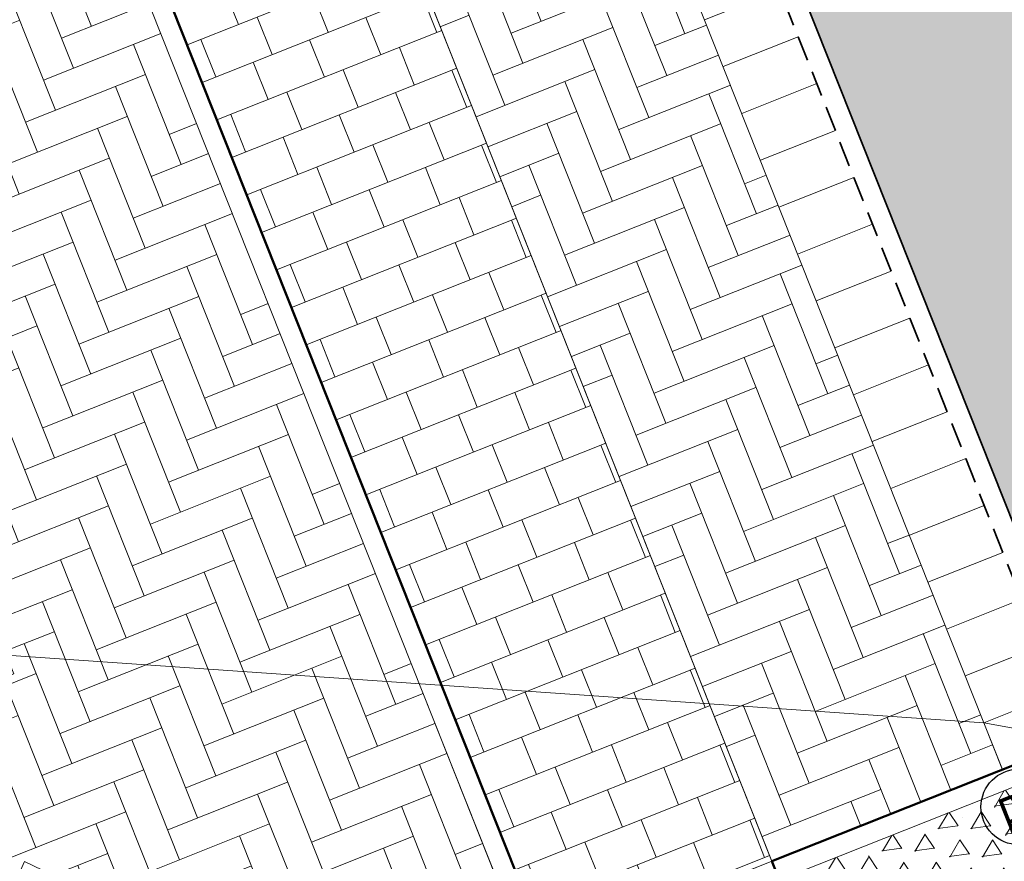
# Model space of a CAD drawing. Header units: metres. Extents: x 196674 to 197628, y 355499 to 356232.
# Tile 33 of 209: x 196836 to 196846, y 355882 to 355891. Entities that reach past the tile are written whole.
import ezdxf
from ezdxf.enums import TextEntityAlignment as Align

# ---------------------------------------------------------------- set-up
doc = ezdxf.new("R2010")
doc.units = ezdxf.units.M
doc.linetypes.add('DASHED2', pattern=[0.375, 0.25, -0.125])
doc.layers.get('0').update_dxf_attribs({"lineweight": 25})
for name, color, linetype, lineweight in [('N-WE-IE-MEUBILAIR-S-200', 7, 'Continuous', 25), ('N-WE-VH-KANTOPSLUITING_ACHTERKANTBAND-G', 50, 'Continuous', 18), ('N-WE-VH-KANTOPSLUITING_ELEMENT_INRIT-G', 210, 'Continuous', 18), ('N-WE-VH-KANTOPSLUITING_ELEMENT_INRIT_VOORKANT_BLOKKEN-G', 210, 'DASHED2', 35), ('N-WE-VH-MATERIAALGRENS-G', 7, 'Continuous', 13)]:
    doc.layers.add(name, color=color, linetype=linetype, lineweight=lineweight)
for name, color, linetype, lineweight, true_color in [('N-WE-VH-GESLOTENVERHARDING_ASFALT_RIJBAAN-V', 7, 'Continuous', 5, 0xd6d6d6), ('N-WE-VH-GOOT-TEGEL_200x200-G', 7, 'Continuous', 35, 0x00a5a5), ('N-WE-VH-HALFVERHARDING_GEBONDEN_SPLIT-A', 7, 'Continuous', 5, 0xaab7a9), ('N-WE-VH-KANTOPSLUITING_OPSLUITBAND_200X250-G', 7, 'Continuous', 50, 0x0029a5), ('N-WE-VH-OPENVERHARDING_STRAATBAKSTEEN_ROOD_ELLEBOOG_LINGE-A', 7, 'Continuous', 5, 0xdaaea0), ('N-WE-VH-OPENVERHARDING_STRAATBAKSTEEN_ROOD_STREKKEN-LINGE-A', 7, 'Continuous', 5, 0xdaaea0), ('N-WE-VH-OPENVERHARDING_TEGEL_200x300_FIETSPAD_ROOD-A', 7, 'Continuous', 5, 0xe04d68)]:
    doc.layers.add(name, color=color, linetype=linetype, lineweight=lineweight, true_color=true_color)
doc.layers.add('N-WE-VH-HULPLIJN-G', color=40, linetype='Continuous', lineweight=5, plot=False)
doc.styles.add('NLCS-ISO', font='NLCS-ISO.ttf')
pattern_1 = [(21.67232329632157, (196753.6511661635, 356089.3677123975), (0.1792042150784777, 0.4155548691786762), [1.28, -0.64]), (291.6723232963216, (196753.2966401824, 356090.2598510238), (0.1792042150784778, 0.4155548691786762), [1.28, -0.64])]

# ---------------------------------------------------------------- blocks, each defined once
blk = doc.blocks.new('*U125')
at = {"layer": 'N-WE-VH-KANTOPSLUITING_ELEMENT_INRIT-G', "ltscale": 0.2, "flags": 128}
for points in [[(0, 0), (0.5, -0.7999999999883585)], [(1, 0), (1, -0.7999999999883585)], [(1.5, 0), (1.5, -0.7999999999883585)], [(2, 0), (2, -0.7999999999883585)], [(2.5, 0), (2.5, -0.7999999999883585)], [(3, 0), (3, -0.7999999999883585)], [(3.5, 0), (3.5, -0.7999999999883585)], [(4, 0), (4, -0.7999999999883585)], [(4.5, 0), (4.5, -0.7999999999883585)], [(5, 0), (5, -0.7999999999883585)], [(5.5, 0), (5.5, -0.7999999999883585)], [(6, 0), (6, -0.7999999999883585)], [(6.5, 0), (6.5, -0.7999999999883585)], [(7, 0), (7, -0.7999999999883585)], [(7.5, 0), (7.5, -0.7999999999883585)], [(8, 0), (8, -0.7999999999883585)], [(8.5, 0), (8.5, -0.7999999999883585)], [(9, 0), (9, -0.7999999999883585)], [(9.5, 0), (9.5, -0.7999999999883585)], [(10, 0), (10, -0.7999999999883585)], [(10.5, 0), (10.5, -0.7999999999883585)], [(11, 0), (11, -0.7999999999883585)], [(11.5, 0), (11.5, -0.7999999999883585)], [(12, 0), (12, -0.7999999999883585)], [(12.5, 0), (12.5, -0.7999999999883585)], [(13, 0), (13, -0.7999999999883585)], [(13.5, -0.7999999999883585), (14, 0)], [(13.5, 0), (13.5, -0.7999999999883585)], [(0.5, -0.7999999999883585), (13.5, -0.7999999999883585)]]:
    blk.add_lwpolyline(points, dxfattribs=at)
at = {"layer": 'N-WE-VH-KANTOPSLUITING_ELEMENT_INRIT-G', "flags": 128}
blk.add_lwpolyline([(0.5, 0), (0, 0), (0, -0.7999999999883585), (0.5, -0.7999999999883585)], close=True, dxfattribs=at)
at = {"layer": 'N-WE-VH-KANTOPSLUITING_ELEMENT_INRIT-G', "ltscale": 0.2, "flags": 128}
blk.add_lwpolyline([(13.5, -0.7999999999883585), (14, -0.7999999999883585), (14, 0), (13.5, 0)], close=True, dxfattribs=at)
at = {"layer": 'N-WE-VH-KANTOPSLUITING_ELEMENT_INRIT_VOORKANT_BLOKKEN-G', "flags": 128}
blk.add_lwpolyline([(0.5, 0), (13.5, 0)], dxfattribs=at)
blk = doc.blocks.new('Boomplantvak 2900x2900')
at = {"layer": 'N-WE-VH-HALFVERHARDING_GEBONDEN_SPLIT-A'}
h = blk.add_hatch(dxfattribs=at)
h.set_pattern_fill('AVH-GRAVEL-SO', color=251, scale=0.3, pattern_type=2)
h.set_pattern_definition([(255.963757, (0.768, 1.164), (1.562108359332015e-08, -1.200000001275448), [0.197909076, -4.74981768]), (127.568592, (0.888, 1.008), (-8.399999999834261, 10.80000000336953), [0.196814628, -19.484648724]), (12.094757, (0.72, 0.972), (10.79999999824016, 2.399999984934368), [0.171813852, -17.00957142]), (255.963757, (1.068, 1.164), (1.562108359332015e-08, -1.200000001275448), [0.197909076, -4.74981768]), (127.568592, (1.188, 1.008), (-8.399999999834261, 10.80000000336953), [0.196814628, -19.484648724]), (12.094757, (1.02, 0.972), (10.79999999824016, 2.399999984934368), [0.171813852, -17.00957142]), (12.094757, (0.42, 0.972), (10.79999999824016, 2.399999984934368), [0.171813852, -17.00957142]), (127.568592, (0.588, 1.008), (-8.399999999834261, 10.80000000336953), [0.196814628, -19.484648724]), (255.963757, (0.468, 1.164), (1.562108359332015e-08, -1.200000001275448), [0.197909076, -4.74981768]), (255.963757, (0.168, 1.164), (1.562108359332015e-08, -1.200000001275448), [0.197909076, -4.74981768]), (127.568592, (0.288, 1.008), (-8.399999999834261, 10.80000000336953), [0.196814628, -19.484648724]), (12.094757, (0.12, 0.972), (10.79999999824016, 2.399999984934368), [0.171813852, -17.00957142]), (12.094757, (0, 0.672), (10.79999999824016, 2.399999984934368), [0.171813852, -17.00957142]), (127.568592, (0.168, 0.708), (-8.399999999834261, 10.80000000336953), [0.196814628, -19.484648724]), (255.963757, (0.048, 0.864), (1.562108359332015e-08, -1.200000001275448), [0.197909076, -4.74981768]), (255.963757, (0.348, 0.864), (1.562108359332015e-08, -1.200000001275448), [0.197909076, -4.74981768]), (127.568592, (0.468, 0.708), (-8.399999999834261, 10.80000000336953), [0.196814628, -19.484648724]), (12.094757, (0.3, 0.672), (10.79999999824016, 2.399999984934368), [0.171813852, -17.00957142]), (12.094757, (0.8999999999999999, 0.672), (10.79999999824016, 2.399999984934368), [0.171813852, -17.00957142]), (127.568592, (1.068, 0.708), (-8.399999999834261, 10.80000000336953), [0.196814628, -19.484648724]), (255.963757, (0.948, 0.864), (1.562108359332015e-08, -1.200000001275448), [0.197909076, -4.74981768]), (12.094757, (0.6, 0.672), (10.79999999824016, 2.399999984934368), [0.171813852, -17.00957142]), (127.568592, (0.768, 0.708), (-8.399999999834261, 10.80000000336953), [0.196814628, -19.484648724]), (255.963757, (0.648, 0.864), (1.562108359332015e-08, -1.200000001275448), [0.197909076, -4.74981768]), (12.094757, (0.12, 0.372), (10.79999999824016, 2.399999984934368), [0.171813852, -17.00957142]), (127.568592, (0.288, 0.408), (-8.399999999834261, 10.80000000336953), [0.196814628, -19.484648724]), (255.963757, (0.168, 0.564), (1.562108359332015e-08, -1.200000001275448), [0.197909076, -4.74981768]), (255.963757, (0.468, 0.564), (1.562108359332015e-08, -1.200000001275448), [0.197909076, -4.74981768]), (127.568592, (0.588, 0.408), (-8.399999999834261, 10.80000000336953), [0.196814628, -19.484648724]), (12.094757, (0.42, 0.372), (10.79999999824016, 2.399999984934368), [0.171813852, -17.00957142]), (12.094757, (1.02, 0.372), (10.79999999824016, 2.399999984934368), [0.171813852, -17.00957142]), (127.568592, (1.188, 0.408), (-8.399999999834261, 10.80000000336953), [0.196814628, -19.484648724]), (255.963757, (1.068, 0.564), (1.562108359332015e-08, -1.200000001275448), [0.197909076, -4.74981768]), (12.094757, (0.72, 0.372), (10.79999999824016, 2.399999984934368), [0.171813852, -17.00957142]), (127.568592, (0.888, 0.408), (-8.399999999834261, 10.80000000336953), [0.196814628, -19.484648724]), (255.963757, (0.768, 0.564), (1.562108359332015e-08, -1.200000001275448), [0.197909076, -4.74981768]), (255.963757, (0.648, 0.264), (1.562108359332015e-08, -1.200000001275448), [0.197909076, -4.74981768]), (127.568592, (0.768, 0.108), (-8.399999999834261, 10.80000000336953), [0.196814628, -19.484648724]), (12.094757, (0.6, 0.072), (10.79999999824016, 2.399999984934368), [0.171813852, -17.00957142]), (255.963757, (0.948, 0.264), (1.562108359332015e-08, -1.200000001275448), [0.197909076, -4.74981768]), (127.568592, (1.068, 0.108), (-8.399999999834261, 10.80000000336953), [0.196814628, -19.484648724]), (12.094757, (0.8999999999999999, 0.072), (10.79999999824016, 2.399999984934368), [0.171813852, -17.00957142]), (12.094757, (0.3, 0.072), (10.79999999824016, 2.399999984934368), [0.171813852, -17.00957142]), (127.568592, (0.468, 0.108), (-8.399999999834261, 10.80000000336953), [0.196814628, -19.484648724]), (255.963757, (0.348, 0.264), (1.562108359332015e-08, -1.200000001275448), [0.197909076, -4.74981768]), (255.963757, (0.048, 0.264), (1.562108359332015e-08, -1.200000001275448), [0.197909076, -4.74981768]), (127.568592, (0.168, 0.108), (-8.399999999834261, 10.80000000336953), [0.196814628, -19.484648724]), (12.094757, (0, 0.072), (10.79999999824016, 2.399999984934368), [0.171813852, -17.00957142]), (63.434949, (0.31199946, 1.139999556), (-1.073312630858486, 0.536656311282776), [5.039999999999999e-07, -1.199999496]), (0, (0.216, 1.14), (0, 1.2), [0, -1.2]), (63.434949, (0.31199946, 1.139999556), (-1.073312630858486, 0.536656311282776), [5.039999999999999e-07, -1.199999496]), (0, (0.216, 1.14), (0, 1.2), [0, -1.2])])
h.paths.add_polyline_path([(0.2000000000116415, -0.2000000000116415), (2.699999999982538, -0.2000000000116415), (2.699999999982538, -2.700000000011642), (0.2000000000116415, -2.700000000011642)])
at = {"layer": 'N-WE-VH-OPENVERHARDING_STRAATBAKSTEEN_ROOD_STREKKEN-LINGE-A', "true_color": 0xb05e45}
h = blk.add_hatch(dxfattribs=at)
h.set_pattern_fill('AVH-BSS_LINGEFORMAAT_HALFST', color=25, scale=1.5, angle=90, pattern_type=2)
h.set_pattern_definition([(90, (-1.469576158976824e-17, -2.980000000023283), (-0.18, 0.36), [0.12, -0.12]), (180, (-1.469576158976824e-17, -2.980000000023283), (-1.469576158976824e-17, -0.12), [])])
h.paths.add_polyline_path([(2.899999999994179, -3.060000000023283), (2.899999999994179, -2.900000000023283), (0, -2.900000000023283), (0, -3.060000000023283)])
at = {"layer": 'N-WE-VH-KANTOPSLUITING_ACHTERKANTBAND-G', "ltscale": 0.2, "flags": 128}
blk.add_lwpolyline([(0.2000000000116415, -0.2000000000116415), (2.699999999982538, -0.2000000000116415), (2.699999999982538, -2.700000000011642), (0.2000000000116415, -2.700000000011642)], close=True, dxfattribs=at)
at = {"layer": 'N-WE-VH-KANTOPSLUITING_OPSLUITBAND_200X250-G', "ltscale": 0.1, "flags": 128}
blk.add_lwpolyline([(0, 0), (2.899999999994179, 0), (2.899999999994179, -2.900000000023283), (0, -2.900000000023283)], close=True, dxfattribs=at)
at = {"layer": 'N-WE-VH-MATERIAALGRENS-G', "ltscale": 0.2, "flags": 128}
blk.add_lwpolyline([(2.899999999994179, -2.900000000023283), (2.899999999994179, -3.060000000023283), (-2.939152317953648e-17, -3.060000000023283), (0, -2.900000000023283)], dxfattribs=at)
blk = doc.blocks.new('SIE-MEUBILAIR_PAAL_POLLER-SO')
blk.add_circle((0, 0), 0.75)
at = {"style": 'NLCS-ISO'}
blk.add_text('pl', height=0.75, dxfattribs=at).set_placement((5.684341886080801e-14, 0.1291188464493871), align=Align.MIDDLE_CENTER)

msp = doc.modelspace()

# ---------------------------------------------------------------- hatches: boundary and pattern name
at = {"layer": 'N-WE-VH-GESLOTENVERHARDING_ASFALT_RIJBAAN-V'}
h = msp.add_hatch(color=256, dxfattribs=at)
h.dxf.hatch_style = 1
edge = h.paths.add_edge_path()
edge.add_arc((196883.3869817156, 355902.656361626), 35.20000000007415, 190.3623505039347, 201.6723232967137, ccw=False)
edge.add_line((196848.7610979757, 355896.3248392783), (196847.4465985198, 355903.5135851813))
edge.add_line((196847.4465985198, 355903.5135851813), (196844.3970627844, 355902.9562763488))
edge.add_arc((196843.2169703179, 355902.7386028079), 1.199999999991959, -162.07585362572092, 10.451002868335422, ccw=False)
edge.add_line((196842.0752125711, 355902.3692936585), (196839.6613549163, 355901.3959846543))
edge.add_line((196839.6613549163, 355901.3959846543), (196841.5430613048, 355896.6608085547))
edge.add_line((196841.5430613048, 355896.6608085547), (196880.9310656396, 355797.5437848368))
edge.add_line((196880.9310656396, 355797.5437848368), (196886.4141529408, 355799.7227028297))
edge.add_line((196886.4141529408, 355799.7227028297), (196850.6752320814, 355889.6570756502))
edge = h.paths.add_edge_path()
edge.add_line((196887.127705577, 355797.9270999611), (196886.4141529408, 355799.7227028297))
edge.add_line((196886.4141529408, 355799.7227028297), (196880.9310656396, 355797.5437848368))
edge.add_arc((196811.0468732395, 355769.7725829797), 75.19999999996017, 15.961689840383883, 21.672323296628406, ccw=False)
edge.add_line((196883.347596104, 355790.4521737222), (196885.8710435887, 355781.6296066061))
edge.add_line((196885.8710435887, 355781.6296066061), (196888.851592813, 355782.4819213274))
edge.add_arc((196890.0050295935, 355782.8129554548), 1.199999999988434, 31.48532323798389, 196.013376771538, ccw=False)
edge.add_line((196891.0283583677, 355783.4396916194), (196893.8052155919, 355785.3397151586))
edge.add_arc((196947.7187872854, 355822.005322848), 65.19999999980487, 201.6723232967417, 214.2188842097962, ccw=False)
edge = h.paths.add_edge_path()
edge.add_line((196888.851592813, 355782.4819213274), (196885.8710435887, 355781.6296066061))
edge.add_line((196885.8710435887, 355781.6296066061), (196886.4183877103, 355779.7159625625))
edge.add_arc((196929.4911587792, 355792.0357187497), 44.80000000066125, 195.961689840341, 202.0117847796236)
edge.add_arc((196929.4911587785, 355792.0357187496), 44.80000000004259, 202.0117847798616, 205.4818459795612)
edge.add_line((196889.0492290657, 355772.7616345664), (196892.1305482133, 355774.2231386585))
edge.add_arc((196932.2977115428, 355794.9508734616), 45.20000000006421, 196.0133767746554, 207.2953995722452, ccw=False)
at = {"layer": 'N-WE-VH-OPENVERHARDING_STRAATBAKSTEEN_ROOD_ELLEBOOG_LINGE-A', "true_color": 0xb05e45}
h = msp.add_hatch(dxfattribs=at)
h.set_pattern_fill('AVH-ROO_BSS_LINGEFRMT_ELLEBOOG', color=25, scale=4, angle=21.67232329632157, pattern_type=2)
h.set_pattern_definition(pattern_1)
edge = h.paths.add_edge_path()
edge.add_line((196854.634800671, 355847.3068900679), (196851.3665704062, 355846.0082851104))
edge.add_line((196851.3665704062, 355846.0082851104), (196852.9006189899, 355842.0887260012))
edge.add_line((196852.9006189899, 355842.0887260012), (196853.796900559, 355840.1496289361))
edge.add_line((196853.796900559, 355840.1496289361), (196854.5423430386, 355838.4176919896))
edge.add_line((196854.5423430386, 355838.4176919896), (196854.9167043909, 355838.5587630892))
edge.add_line((196854.9167043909, 355838.5587630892), (196855.1680830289, 355837.9095865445))
edge.add_line((196855.1680830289, 355837.9095865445), (196854.813907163, 355837.7761896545))
edge.add_line((196854.813907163, 355837.7761896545), (196858.0740962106, 355829.1894290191))
edge.add_line((196858.0740962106, 355829.1894290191), (196858.4847609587, 355829.3566530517))
edge.add_line((196858.4847609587, 355829.3566530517), (196858.6461048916, 355828.9515408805))
edge.add_line((196858.6461048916, 355828.9515408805), (196858.8074488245, 355828.5464287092))
edge.add_line((196858.8074488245, 355828.5464287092), (196858.3967840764, 355828.3792046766))
edge.add_line((196858.3967840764, 355828.3792046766), (196860.1905359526, 355823.8524921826))
edge.add_arc((196860.3361869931, 355823.4144153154), 0.4616552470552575, 27.314097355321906, 108.390845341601, ccw=False)
edge.add_arc((196860.3361869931, 355823.4144153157), 0.4616552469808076, -65.41169166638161, 27.31409731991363, ccw=False)
edge.add_line((196860.5282795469, 355822.9946224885), (196862.5133318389, 355818.0350498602))
edge.add_line((196862.5133318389, 355818.0350498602), (196866.2864310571, 355808.5456891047))
edge.add_line((196866.2864310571, 355808.5456891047), (196867.581257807, 355805.2878631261))
edge.add_line((196867.581257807, 355805.2878631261), (196867.9217623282, 355804.4098501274))
edge.add_line((196867.9217623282, 355804.4098501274), (196870.0653635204, 355798.8824353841))
edge.add_line((196870.0653635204, 355798.8824353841), (196873.358203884, 355800.1908192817))
edge.add_line((196873.358203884, 355800.1908192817), (196854.634800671, 355847.3068900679))
h.paths.add_polyline_path([(196841.0858936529, 355881.4017207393), (196837.7140431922, 355880.0443230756), (196839.5772904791, 355875.4159143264), (196841.1301816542, 355871.4390365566), (196841.7395418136, 355871.6956293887), (196843.151059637, 355868.2801940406), (196842.63141636, 355868.0392346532), (196843.4900363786, 355865.8687646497), (196844.0232237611, 355866.1116903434), (196845.3695745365, 355862.6465332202), (196844.746755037, 355862.3643601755), (196846.1745000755, 355858.6130248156), (196846.5038240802, 355858.7491365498), (196846.7150110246, 355858.2732877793), (196846.3951378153, 355858.1530437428), (196848.5058357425, 355853.0721934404), (196849.2454863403, 355851.269035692), (196849.5001118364, 355850.6861876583), (196850.030891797, 355850.9013806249), (196851.4569500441, 355847.2645212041), (196850.9688039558, 355847.0245952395), (196851.3665704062, 355846.0082851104), (196854.634800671, 355847.3068900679)])
h.paths.add_polyline_path([(196880.8574146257, 355842.0475994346), (196879.1419714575, 355846.3041045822), (196878.6767607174, 355847.4279524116), (196878.4514744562, 355847.9909747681), (196877.8947571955, 355847.7672206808), (196876.4362827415, 355851.384245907), (196877.0026204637, 355851.6118666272), (196876.8501220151, 355851.9929819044), (196875.7116283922, 355855.0583460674), (196872.1529597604, 355853.6441706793), (196890.8763631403, 355806.5280994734), (196895.0099379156, 355808.1707361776), (196891.3852624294, 355816.3565551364), (196888.3845230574, 355823.3092453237), (196884.0420041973, 355833.6126927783), (196884.3159500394, 355833.7740029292), (196883.9444415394, 355834.1288702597), (196882.5075790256, 355837.8448770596)])
edge = h.paths.add_edge_path()
edge.add_arc((196871.2374186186, 355865.9375688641), 0.2898915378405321, 99.84772102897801, 297.5182277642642, ccw=False)
edge.add_line((196871.187838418, 355866.2231890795), (196867.9303796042, 355874.2523537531))
edge.add_line((196867.9303796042, 355874.2523537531), (196867.1835981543, 355876.035643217))
edge.add_line((196867.1835981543, 355876.035643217), (196864.8483598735, 355881.7495890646))
edge.add_line((196864.8483598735, 355881.7495890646), (196864.1513045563, 355883.6890990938))
edge.add_line((196864.1513045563, 355883.6890990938), (196863.8494427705, 355884.6024968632))
edge.add_line((196863.8494427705, 355884.6024968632), (196863.4774495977, 355884.4671676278))
edge.add_line((196863.4774495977, 355884.4671676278), (196862.1200399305, 355887.8133126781))
edge.add_line((196862.1200399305, 355887.8133126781), (196862.4051404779, 355888.0123878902))
edge.add_line((196862.4051404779, 355888.0123878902), (196861.9821257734, 355889.082991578))
edge.add_line((196861.9821257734, 355889.082991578), (196861.7565284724, 355889.7133117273))
edge.add_line((196861.7565284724, 355889.7133117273), (196861.5701991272, 355889.6476588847))
edge.add_line((196861.5701991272, 355889.6476588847), (196861.3862929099, 355890.1423955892))
edge.add_line((196861.3862929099, 355890.1423955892), (196861.5669729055, 355890.2142988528))
edge.add_line((196861.5669729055, 355890.2142988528), (196861.446571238, 355890.5415519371))
edge.add_line((196861.446571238, 355890.5415519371), (196861.749, 355890.659))
edge.add_line((196861.749, 355890.659), (196860.359, 355894.034))
edge.add_line((196860.359, 355894.034), (196860.127, 355893.937))
edge.add_line((196860.127, 355893.937), (196859.854, 355894.644))
edge.add_line((196859.854, 355894.644), (196860.083, 355894.727))
edge.add_line((196860.083, 355894.727), (196859.6792949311, 355895.7113569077))
edge.add_line((196859.6792949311, 355895.7113569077), (196856.0146416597, 355894.255064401))
edge.add_line((196856.0146416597, 355894.255064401), (196872.1529597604, 355853.6441706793))
edge.add_line((196872.1529597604, 355853.6441706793), (196875.7116283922, 355855.0583460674))
edge.add_line((196875.7116283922, 355855.0583460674), (196873.8583172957, 355860.0483374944))
edge.add_line((196873.8583172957, 355860.0483374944), (196871.3713574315, 355865.6804745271))
edge = h.paths.add_edge_path()
edge.add_line((196857.0729405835, 355901.7350927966), (196856.2620444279, 355903.5931532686))
edge.add_line((196856.2620444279, 355903.5931532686), (196856.1540861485, 355903.5406490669))
edge.add_line((196856.1540861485, 355903.5406490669), (196855.9286700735, 355904.0573672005))
edge.add_line((196855.9286700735, 355904.0573672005), (196856.0598969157, 355904.1146143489))
edge.add_line((196856.0598969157, 355904.1146143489), (196855.6229645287, 355905.16350213))
edge.add_line((196855.6229645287, 355905.16350213), (196855.4794456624, 355905.1088460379))
edge.add_line((196855.4794456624, 355905.1088460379), (196855.293381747, 355905.6217776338))
edge.add_line((196855.293381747, 355905.6217776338), (196855.4372839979, 355905.6790478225))
edge.add_line((196855.4372839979, 355905.6790478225), (196854.7639172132, 355907.3387920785))
edge.add_line((196854.7639172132, 355907.3387920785), (196854.6331884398, 355907.2857547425))
edge.add_line((196854.6331884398, 355907.2857547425), (196854.3865365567, 355907.8820846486))
edge.add_line((196854.3865365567, 355907.8820846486), (196854.5730159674, 355907.9594224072))
edge.add_line((196854.5730159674, 355907.9594224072), (196853.9598522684, 355909.5017534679))
edge.add_line((196853.9598522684, 355909.5017534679), (196853.7649923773, 355909.4064519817))
edge.add_line((196853.7649923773, 355909.4064519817), (196853.5230847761, 355910.0041915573))
edge.add_line((196853.5230847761, 355910.0041915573), (196853.7213924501, 355910.0956280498))
edge.add_line((196853.7213924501, 355910.0956280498), (196853.1065108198, 355911.6127306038))
edge.add_line((196853.1065108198, 355911.6127306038), (196850.6789398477, 355917.6353734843))
edge.add_line((196850.6789398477, 355917.6353734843), (196848.7404598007, 355916.8650446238))
edge.add_line((196848.7404598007, 355916.8650446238), (196850.8308011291, 355911.6048432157))
edge.add_arc((196821.371640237, 355899.8980998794), 31.7000000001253, 10.362350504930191, 21.67232329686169, ccw=False)
edge.add_line((196852.5546094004, 355905.6000674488), (196852.9441035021, 355903.4699987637))
edge.add_arc((196880.7825270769, 355908.5603988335), 28.29999999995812, 190.362350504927, 201.6723232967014)
edge.add_line((196854.48302382, 355898.1092683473), (196856.0146416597, 355894.255064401))
edge.add_line((196856.0146416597, 355894.255064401), (196859.6792949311, 355895.7113569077))
edge.add_line((196859.6792949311, 355895.7113569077), (196858.689, 355898.126))
edge.add_line((196858.689, 355898.126), (196858.4799999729, 355898.0369999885))
edge.add_line((196858.4799999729, 355898.0369999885), (196857.8911247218, 355899.311631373))
edge.add_line((196857.8911247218, 355899.311631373), (196857.0729405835, 355901.7350927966))
h = msp.add_hatch(dxfattribs=at)
h.set_pattern_fill('AVH-ROO_BSS_LINGEFRMT_ELLEBOOG', color=25, scale=4, angle=21.67232329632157, pattern_type=2)
h.set_pattern_definition(pattern_1)
h.paths.add_polyline_path([(196840.7983982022, 355895.8268547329), (196840.6137860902, 355896.291417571), (196838.3276450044, 355895.3830378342), (196843.4978155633, 355882.3726828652), (196845.7839566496, 355883.2810626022), (196845.5992708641, 355883.7458108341)])
h = msp.add_hatch(dxfattribs=at)
h.set_pattern_fill('AVH-ROO_BSS_LINGEFRMT_ELLEBOOG', color=25, scale=4, angle=21.67232329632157, pattern_type=2)
h.set_pattern_definition(pattern_1)
h.paths.add_polyline_path([(196836.9077613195, 355891.915684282), (196835.9113972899, 355894.422961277), (196832.2738434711, 355892.9776085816), (196831.635, 355891.612), (196831.644, 355891.545), (196832.1790794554, 355890.1948262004), (196832.8702878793, 355890.4687549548), (196833.5703857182, 355888.6976210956), (196834.1283323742, 355888.9181711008), (196834.312137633, 355888.4531811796), (196835.9077853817, 355884.4165169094), (196835.9812438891, 355884.2310025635), (196834.4674962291, 355883.6316031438), (196834.992, 355882.307), (196835.9200545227, 355881.9962899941), (196836.0861853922, 355882.371793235), (196836.718775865, 355882.0673872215), (196836.5613589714, 355881.6890228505), (196837.274, 355881.312), (196837.248, 355881.202), (196837.7140431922, 355880.0443230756), (196841.0858936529, 355881.4017207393), (196840.0358375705, 355884.0441098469)])
at = {"layer": 'N-WE-VH-OPENVERHARDING_TEGEL_200x300_FIETSPAD_ROOD-A'}
h = msp.add_hatch(dxfattribs=at)
h.set_pattern_fill('AVH-TEGEL_200X300_HALFST', color=256, scale=2, angle=21.67232329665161, pattern_type=2)
h.set_pattern_definition([(21.67232329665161, (0, 0), (-0.1477191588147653, 0.3717244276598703), []), (111.6723232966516, (0, 0), (-0.5575866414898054, -0.2215787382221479), [0.4, -0.4]), (111.6723232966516, (0.3717244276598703, 0.1477191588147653), (-0.5575866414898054, -0.2215787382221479), [-0.4, 0.4])])
h.paths.add_polyline_path([(196831.0155466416, 355913.7833970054), (196828.7851641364, 355912.8971724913), (196836.0972624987, 355894.4968133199), (196838.3276450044, 355895.3830378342)])
h.paths.add_polyline_path([(196838.3276450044, 355895.3830378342), (196836.0972624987, 355894.4968133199), (196837.0936235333, 355891.9895438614), (196840.2216997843, 355884.1179694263), (196841.2714261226, 355881.4764100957), (196843.497815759, 355882.3726823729)])

# ---------------------------------------------------------------- linework, layer by layer
at = {"layer": 'N-WE-VH-GOOT-TEGEL_200x200-G', "ltscale": 0.2, "flags": 128}
msp.add_lwpolyline([(196841.5430613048, 355896.6608085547), (196880.9310656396, 355797.5437848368, -0.02492249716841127), (196883.347596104, 355790.4521737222), (196886.4183877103, 355779.7159625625, 0.02640465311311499), (196887.9567748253, 355775.244800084, 0.1031412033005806), (196898.1276524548, 355760.0455566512, 0.02132693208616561), (196900.9669583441, 355757.4899521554, 0.02225008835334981), (196904.1498403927, 355755.0917397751, 0.0903948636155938), (196918.8147890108, 355748.5264653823), (196951.4281986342, 355740.523735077), (196969.3175015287, 355732.890581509)], format="xyb", dxfattribs=at)
at = {"layer": 'N-WE-VH-HULPLIJN-G', "flags": 128}
msp.add_lwpolyline([(196850.6752320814, 355889.6570756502, -0.04938916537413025), (196848.7610979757, 355896.3248392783), (196847.4465985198, 355903.5135851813), (196844.3970627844, 355902.9562763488, -0.9368222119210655), (196842.0752125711, 355902.3692936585), (196839.6613549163, 355901.3959846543), (196841.5430613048, 355896.6608085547), (196880.9310656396, 355797.5437848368), (196886.4141529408, 355799.7227028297)], format="xyb", close=True, dxfattribs=at)
for points in [[(196840.7983982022, 355895.8268547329), (196840.6137860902, 355896.291417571), (196838.3276450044, 355895.3830378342), (196843.4978155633, 355882.3726828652), (196845.7839566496, 355883.2810626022), (196845.5992708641, 355883.7458108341)], [(196838.3276450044, 355895.3830378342), (196836.0972624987, 355894.4968133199), (196837.0936235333, 355891.9895438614), (196840.2216997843, 355884.1179694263), (196841.2714261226, 355881.4764100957), (196843.497815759, 355882.3726823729)], [(196836.9077613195, 355891.915684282), (196835.9113972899, 355894.422961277), (196832.2738434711, 355892.9776085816), (196831.635, 355891.612), (196831.644, 355891.545), (196832.1790794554, 355890.1948262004), (196832.8702878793, 355890.4687549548), (196833.5703857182, 355888.6976210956), (196834.1283323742, 355888.9181711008), (196834.312137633, 355888.4531811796), (196835.9077853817, 355884.4165169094), (196835.9812438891, 355884.2310025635), (196834.4674962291, 355883.6316031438), (196834.992, 355882.307), (196835.9200545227, 355881.9962899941), (196836.0861853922, 355882.371793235), (196836.718775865, 355882.0673872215), (196836.5613589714, 355881.6890228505), (196837.274, 355881.312), (196837.248, 355881.202), (196837.7140431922, 355880.0443230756), (196841.0858936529, 355881.4017207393), (196840.0358375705, 355884.0441098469)]]:
    msp.add_lwpolyline(points, close=True, dxfattribs=at)
for points in [[(196835.9077853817, 355884.4165169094), (196845.5992708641, 355883.7458108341)], [(196843.4979248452, 355882.3727262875), (196837.7140431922, 355880.0443230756)]]:
    msp.add_lwpolyline(points, dxfattribs=at)
at = {"layer": 'N-WE-VH-KANTOPSLUITING_ACHTERKANTBAND-G', "flags": 128}
msp.add_lwpolyline([(196840.0358375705, 355884.0441098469), (196836.9077613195, 355891.915684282)], dxfattribs=at)
msp.add_lwpolyline([(196884.5634459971, 355766.2866145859, -0.03661467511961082), (196882.567696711, 355771.7239157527), (196878.1165628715, 355787.2861286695, 0.02492249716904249), (196875.8912339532, 355793.8166349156), (196840.0358375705, 355884.0441098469)], format="xyb", dxfattribs=at)
at = {"layer": 'N-WE-VH-KANTOPSLUITING_OPSLUITBAND_200X250-G', "ltscale": 0.1, "flags": 128}
msp.add_lwpolyline([(196841.2714261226, 355881.4764100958), (196836.0972624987, 355894.4968133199)], dxfattribs=at)
at = {"layer": 'N-WE-VH-MATERIAALGRENS-G', "flags": 128}
msp.add_lwpolyline([(196760.1810376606, 356092.0332430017), (196874.7034878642, 355803.8458975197)], dxfattribs=at)

# ---------------------------------------------------------------- block references
for name, p, rotation in [('*U125', (196841.357198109, 355896.5869485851), 291.6723232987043), ('Boomplantvak 2900x2900', (196844.5687794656, 355879.6776807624), 111.67)]:
    msp.add_blockref(name, p, dxfattribs=dict(rotation=rotation))
at = {"layer": 'N-WE-IE-MEUBILAIR-S-200', "xscale": 0.5, "yscale": 0.5, "zscale": 0.5, "rotation": 21.67232329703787}
msp.add_blockref('SIE-MEUBILAIR_PAAL_POLLER-SO', (196845.9460425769, 355882.9116845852), dxfattribs=at)

doc.saveas('drawing.dxf')
